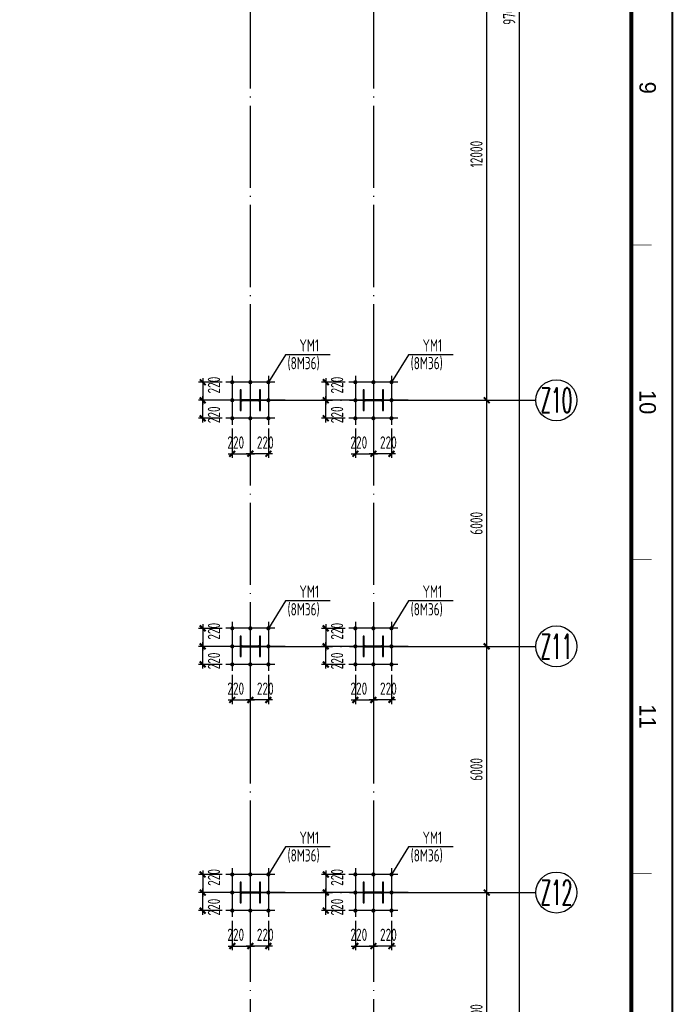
# Model space of a CAD drawing. Extents: x -294221 to 474257, y -25219 to 114942.
# Tile 17 of 69: x -14995 to 935, y 24869 to 48870. Entities that reach past the tile are written whole.
import ezdxf
from ezdxf.enums import TextEntityAlignment as Align

# ---------------------------------------------------------------- set-up
doc = ezdxf.new("R2010")
doc.units = 0
doc.header["$LTSCALE"] = 1000
doc.linetypes.add('DOTE', pattern=[2.42, 2, -0.2, 0.02, -0.2])
for name, color, linetype in [('AXIS', 7, 'Continuous'), ('AXIS_DIM', 3, 'Continuous'), ('AXIS_NUM', 7, 'Continuous'), ('BORDER', 7, 'Continuous'), ('DIM', 3, 'Continuous'), ('L-螺栓', 2, 'Continuous'), ('STEEL', 7, 'Continuous')]:
    doc.layers.add(name, color=color, linetype=linetype)
doc.styles.add('QC_宋体', font='txt')
doc.styles.add('TSSD_Axis', font='complex.shx', dxfattribs={"width": 0.7, "bigfont": 'hztxt.shx'})
doc.styles.add('TSSD_Dimension', font='tssdeng.shx', dxfattribs={"width": 0.7, "bigfont": 'hztxt.shx'})
doc.styles.add('TSSD_Rein', font='Tssdeng.shx', dxfattribs={"width": 0.7, "bigfont": '@@tssdchn.shx'})
doc.dimstyles.new('TSSD_100_100$0', dxfattribs={"dimtxt": 300, "dimasz": 100, "dimexe": 100, "dimexo": 250, "dimgap": 100, "dimtad": 1, "dimdec": 0, "dimrnd": 0.001, "dimzin": 0, "dimdsep": 46, "dimtxsty": 'TSSD_Dimension', "dimblk": 'ARCHTICK', "dimcen": 0, "dimdle": 100, "dimclrt": 7, "dimadec": 0, "dimazin": 0, "dimtfac": 1, "dimtdec": 0, "dimtix": 1, "dimtmove": 2, "dimatfit": 3, "dimldrblk": 'ARCHTICK', "dimfxl": 0, "dimtolj": 1, "dimtzin": 0, "dimarcsym": 0})
doc.dimstyles.new('TSSD_50_100', dxfattribs={"dimtxt": 300, "dimasz": 100, "dimexe": 100, "dimexo": 250, "dimgap": 100, "dimtad": 1, "dimdec": 0, "dimlfac": 0.5, "dimzin": 0, "dimdsep": 46, "dimtxsty": 'TSSD_Dimension', "dimblk": 'ARCHTICK', "dimcen": 0, "dimdle": 100, "dimclrt": 7, "dimadec": 0, "dimazin": 0, "dimtfac": 1, "dimtdec": 0, "dimtix": 1, "dimtmove": 2, "dimatfit": 3, "dimldrblk": 'ARCHTICK', "dimfxl": 0, "dimtolj": 1, "dimtzin": 0, "dimarcsym": 0})

# ---------------------------------------------------------------- blocks, each defined once
blk = doc.blocks.new('_ArchTick')
at = {"color": 0, "linetype": 'ByBlock', "const_width": 0.5}
blk.add_lwpolyline([(-0.71, -0.71), (0.71, 0.71)], dxfattribs=at)
blk = doc.blocks.new('*D28')
at = {"layer": 'AXIS_DIM', "color": 0, "lineweight": -2}
for p, q in [((-2813, 494), (-2813, 97694)), ((-5124, 97594), (-2713, 97594)), ((-5124, 594), (-2713, 594))]:
    blk.add_line(p, q, dxfattribs=at)
at = {"layer": 'Defpoints', "color": 0}
for p in [(-5374, 97594), (-2813, 97594), (-5374, 594)]:
    blk.add_point(p, dxfattribs=at)
at = {"layer": 'AXIS_DIM', "color": 0, "lineweight": -2, "xscale": 99.99999969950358, "yscale": 99.99999969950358, "zscale": 99.99999969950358}
for p, rotation in [((-2813, 97594), 90), ((-2813, 594), 270)]:
    blk.add_blockref('_ArchTick', p, dxfattribs=dict(at, rotation=rotation))
at = {"layer": 'AXIS_DIM', "color": 7, "insert": (-3063, 49094), "char_height": 300, "attachment_point": 5, "rotation": 90, "style": 'TSSD_Dimension'}
blk.add_mtext('\\A1;97000', dxfattribs=at)
blk = doc.blocks.new('*D36')
at = {"layer": 'AXIS_DIM', "color": 0, "lineweight": -2}
for p, q in [((-3613, 39494), (-3613, 51694)), ((-5124, 51594), (-3513, 51594)), ((-5124, 39594), (-3513, 39594))]:
    blk.add_line(p, q, dxfattribs=at)
at = {"layer": 'Defpoints', "color": 0}
for p in [(-5374, 51594), (-3613, 51594), (-5374, 39594)]:
    blk.add_point(p, dxfattribs=at)
at = {"layer": 'AXIS_DIM', "color": 0, "lineweight": -2, "xscale": 99.99999969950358, "yscale": 99.99999969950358, "zscale": 99.99999969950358}
for p, rotation in [((-3613, 51594), 90), ((-3613, 39594), 270)]:
    blk.add_blockref('_ArchTick', p, dxfattribs=dict(at, rotation=rotation))
at = {"layer": 'AXIS_DIM', "color": 7, "insert": (-3863, 45594), "char_height": 300, "attachment_point": 5, "rotation": 90, "style": 'TSSD_Dimension'}
blk.add_mtext('\\A1;12000', dxfattribs=at)
blk = doc.blocks.new('*D37')
at = {"layer": 'AXIS_DIM', "color": 0, "lineweight": -2}
for p, q in [((-3613, 33494), (-3613, 39694)), ((-5124, 39594), (-3513, 39594)), ((-5124, 33594), (-3513, 33594))]:
    blk.add_line(p, q, dxfattribs=at)
at = {"layer": 'Defpoints', "color": 0}
for p in [(-5374, 39594), (-3613, 39594), (-5374, 33594)]:
    blk.add_point(p, dxfattribs=at)
at = {"layer": 'AXIS_DIM', "color": 0, "lineweight": -2, "xscale": 99.99999969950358, "yscale": 99.99999969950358, "zscale": 99.99999969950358}
for p, rotation in [((-3613, 39594), 90), ((-3613, 33594), 270)]:
    blk.add_blockref('_ArchTick', p, dxfattribs=dict(at, rotation=rotation))
at = {"layer": 'AXIS_DIM', "color": 7, "insert": (-3863, 36594), "char_height": 300, "attachment_point": 5, "rotation": 90, "style": 'TSSD_Dimension'}
blk.add_mtext('\\A1;6000', dxfattribs=at)
blk = doc.blocks.new('*D38')
at = {"layer": 'AXIS_DIM', "color": 0, "lineweight": -2}
for p, q in [((-3613, 27494), (-3613, 33694)), ((-5124, 33594), (-3513, 33594)), ((-5124, 27594), (-3513, 27594))]:
    blk.add_line(p, q, dxfattribs=at)
at = {"layer": 'Defpoints', "color": 0}
for p in [(-5374, 33594), (-3613, 33594), (-5374, 27594)]:
    blk.add_point(p, dxfattribs=at)
at = {"layer": 'AXIS_DIM', "color": 0, "lineweight": -2, "xscale": 99.99999969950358, "yscale": 99.99999969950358, "zscale": 99.99999969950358}
for p, rotation in [((-3613, 33594), 90), ((-3613, 27594), 270)]:
    blk.add_blockref('_ArchTick', p, dxfattribs=dict(at, rotation=rotation))
at = {"layer": 'AXIS_DIM', "color": 7, "insert": (-3863, 30594), "char_height": 300, "attachment_point": 5, "rotation": 90, "style": 'TSSD_Dimension'}
blk.add_mtext('\\A1;6000', dxfattribs=at)
blk = doc.blocks.new('*D39')
at = {"layer": 'AXIS_DIM', "color": 0, "lineweight": -2}
for p, q in [((-3613, 21494), (-3613, 27694)), ((-5124, 27594), (-3513, 27594)), ((-5124, 21594), (-3513, 21594))]:
    blk.add_line(p, q, dxfattribs=at)
at = {"layer": 'Defpoints', "color": 0}
for p in [(-5374, 27594), (-3613, 27594), (-5374, 21594)]:
    blk.add_point(p, dxfattribs=at)
at = {"layer": 'AXIS_DIM', "color": 0, "lineweight": -2, "xscale": 99.99999969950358, "yscale": 99.99999969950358, "zscale": 99.99999969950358}
for p, rotation in [((-3613, 27594), 90), ((-3613, 21594), 270)]:
    blk.add_blockref('_ArchTick', p, dxfattribs=dict(at, rotation=rotation))
at = {"layer": 'AXIS_DIM', "color": 7, "insert": (-3863, 24594), "char_height": 300, "attachment_point": 5, "rotation": 90, "style": 'TSSD_Dimension'}
blk.add_mtext('\\A1;6000', dxfattribs=at)
blk = doc.blocks.new('ts_axno')
at = {"color": 0, "linetype": 'ByBlock', "lineweight": -2}
blk.add_circle((0, 0), 0.5, dxfattribs=at)
at = {"color": 0, "linetype": 'ByBlock', "lineweight": -2, "style": 'TSSD_Axis', "width": 0.7}
blk.add_attdef('A', text='', height=0.6, dxfattribs=at).set_placement((0, 0), align=Align.MIDDLE_CENTER)
blk = doc.blocks.new('*D6')
at = {"layer": 'Defpoints', "color": 0}
for p in [(821, 965), (1261, 965), (1261, 100)]:
    blk.add_point(p, dxfattribs=at)
at = {"layer": 'DIM', "color": 0, "lineweight": -2}
for p, q in [((821, 715), (821, 0)), ((1261, 715), (1261, 0)), ((721, 100), (1361, 100))]:
    blk.add_line(p, q, dxfattribs=at)
at = {"layer": 'DIM', "color": 0, "lineweight": -2, "xscale": 100, "yscale": 100, "zscale": 100, "rotation": 180}
blk.add_blockref('_ArchTick', (821, 100), dxfattribs=at)
at = {"layer": 'DIM', "color": 0, "lineweight": -2, "xscale": 100, "yscale": 100, "zscale": 100}
blk.add_blockref('_ArchTick', (1261, 100), dxfattribs=at)
at = {"layer": 'DIM', "color": 7, "insert": (905, 375), "char_height": 300, "attachment_point": 5, "style": 'TSSD_Dimension'}
blk.add_mtext('\\A1;220', dxfattribs=at)
blk = doc.blocks.new('*D7')
at = {"layer": 'Defpoints', "color": 0}
for p in [(1261, 965), (1701, 965), (1261, 100)]:
    blk.add_point(p, dxfattribs=at)
at = {"layer": 'DIM', "color": 0, "lineweight": -2}
for p, q in [((1261, 715), (1261, 0)), ((1701, 715), (1701, 0)), ((1801, 100), (1161, 100))]:
    blk.add_line(p, q, dxfattribs=at)
at = {"layer": 'DIM', "color": 0, "lineweight": -2, "xscale": 100, "yscale": 100, "zscale": 100, "rotation": 180}
blk.add_blockref('_ArchTick', (1261, 100), dxfattribs=at)
at = {"layer": 'DIM', "color": 0, "lineweight": -2, "xscale": 100, "yscale": 100, "zscale": 100}
blk.add_blockref('_ArchTick', (1701, 100), dxfattribs=at)
at = {"layer": 'DIM', "color": 7, "insert": (1626, 375), "char_height": 300, "attachment_point": 5, "style": 'TSSD_Dimension'}
blk.add_mtext('\\A1;220', dxfattribs=at)
blk = doc.blocks.new('ls')
at = {"color": 2, "const_width": 50, "elevation": 0}
for points in [[(4909906, -2304294, 1), (4909856, -2304294, 1), (4909906, -2304294, 1)], [(4910346, -2304294, 1), (4910296, -2304294, 1), (4910346, -2304294, 1)], [(4910786, -2304294, 1), (4910736, -2304294, 1), (4910786, -2304294, 1)], [(4909906, -2304734, 1), (4909856, -2304734, 1), (4909906, -2304734, 1)], [(4910786, -2304734, 1), (4910736, -2304734, 1), (4910786, -2304734, 1)], [(4909906, -2305174, 1), (4909856, -2305174, 1), (4909906, -2305174, 1)], [(4910346, -2305174, 1), (4910296, -2305174, 1), (4910346, -2305174, 1)], [(4910786, -2305174, 1), (4910736, -2305174, 1), (4910786, -2305174, 1)]]:
    blk.add_lwpolyline(points, format="xyb", dxfattribs=at)
at = {"layer": 'AXIS'}
for p, q in [((4910321, -2303885), (4910321, -2305583)), ((4909393, -2304734), (4911250, -2304734))]:
    blk.add_line(p, q, dxfattribs=at)
at = {"layer": 'AXIS', "color": 1, "ltscale": 0.5}
for p, q in [((4909725, -2304294), (4910917, -2304294)), ((4909881, -2304138), (4909881, -2305330)), ((4910761, -2304138), (4910761, -2305330)), ((4909725, -2305174), (4910917, -2305174))]:
    blk.add_line(p, q, dxfattribs=at)
blk = doc.blocks.new('*D9')
at = {"layer": 'Defpoints', "color": 0}
for p in [(821, 1845), (100, 1405), (821, 1405)]:
    blk.add_point(p, dxfattribs=at)
at = {"layer": 'DIM', "color": 0, "lineweight": -2}
for p, q in [((100, 1945), (100, 1305)), ((571, 1845), (0, 1845)), ((571, 1405), (0, 1405))]:
    blk.add_line(p, q, dxfattribs=at)
at = {"layer": 'DIM', "color": 0, "lineweight": -2, "xscale": 100, "yscale": 100, "zscale": 100}
for p, rotation in [((100, 1845), 90), ((100, 1405), 270)]:
    blk.add_blockref('_ArchTick', p, dxfattribs=dict(at, rotation=rotation))
at = {"layer": 'DIM', "color": 7, "insert": (375, 1774), "char_height": 300, "attachment_point": 5, "rotation": 90, "style": 'TSSD_Dimension'}
blk.add_mtext('\\A1;220', dxfattribs=at)
blk = doc.blocks.new('*D10')
at = {"layer": 'Defpoints', "color": 0}
for p in [(100, 1405), (821, 1405), (821, 965)]:
    blk.add_point(p, dxfattribs=at)
at = {"layer": 'DIM', "color": 0, "lineweight": -2}
for p, q in [((100, 865), (100, 1505)), ((571, 1405), (0, 1405)), ((571, 965), (0, 965))]:
    blk.add_line(p, q, dxfattribs=at)
at = {"layer": 'DIM', "color": 0, "lineweight": -2, "xscale": 100, "yscale": 100, "zscale": 100}
for p, rotation in [((100, 1405), 90), ((100, 965), 270)]:
    blk.add_blockref('_ArchTick', p, dxfattribs=dict(at, rotation=rotation))
at = {"layer": 'DIM', "color": 7, "insert": (375, 1050), "char_height": 300, "attachment_point": 5, "rotation": 90, "style": 'TSSD_Dimension'}
blk.add_mtext('\\A1;220', dxfattribs=at)
blk = doc.blocks.new('A1+0.5E图框')
for points, const_width in [([(0, 0), (1261, 0), (1261, 594), (0, 594)], 0.5), ([(25, 10), (1251, 10), (1251, 584), (25, 584)], 1)]:
    blk.add_lwpolyline(points, close=True, dxfattribs=dict(const_width=const_width))
at = {"const_width": 0.2}
for points in [[(714.62, 589), (714.62, 584)], [(791.25, 589), (791.25, 584)], [(867.88, 589), (867.88, 584)]]:
    blk.add_lwpolyline(points, dxfattribs=at)
at = {"style": 'QC_宋体'}
for s, p in [('9', (676.31, 588)), ('10', (752.94, 588)), ('11', (829.56, 588))]:
    blk.add_text(s, height=4, dxfattribs=at).set_placement(p, align=Align.MIDDLE_CENTER)
blk = doc.blocks.new('B202676111851')
at = {"layer": 'L-螺栓', "color": 2}
for p, q in [((2115.5, 2515.3), (1700.5, 1845.1)), ((3203.8, 2515.3), (2115.5, 2515.3))]:
    blk.add_line(p, q, dxfattribs=at)
at = {"layer": 'STEEL'}
blk.add_lwpolyline([(1510.5, 1155.1), (1510.5, 1655.1), (1486.5, 1655.1), (1486.5, 1454.6, -0.4142136), (1444.5, 1412.6), (1076.5, 1412.6, -0.4142136), (1034.5, 1454.6), (1034.5, 1655.1), (1010.5, 1655.1), (1010.5, 1155.1), (1034.5, 1155.1), (1034.5, 1355.6, -0.4142136), (1076.5, 1397.6), (1444.5, 1397.6, -0.4142136), (1486.5, 1355.6), (1486.5, 1155.1), (1510.5, 1155.1)], format="xyb", dxfattribs=at)
at = {"color": 0, "rotation": 270}
blk.add_blockref('ls', (2305994.8, 4911726.3), dxfattribs=at)
at = {"layer": 'L-螺栓', "color": 2, "style": 'TSSD_Rein', "width": 0.7}
for s, p in [('YM1', (2459.6, 2591.3)), ('(8M36)', (2168.4, 2159.8))]:
    blk.add_text(s, height=300, dxfattribs=at).set_placement(p)
at = {"layer": 'DIM'}
for base, p1, p2, angle, picture, middle in [((100, 1405.1), (820.5, 1845.1), (820.5, 1405.1), 270, '*D9', (375, 1774)), ((100, 1405.1), (820.5, 965.1), (820.5, 1405.1), 90, '*D10', (375, 1050.3)), ((1260.5, 100), (1700.5, 965.1), (1260.5, 965.1), 180, '*D7', (1626, 375))]:
    dim = blk.add_linear_dim(base=base, p1=p1, p2=p2, angle=angle, dimstyle='TSSD_50_100', dxfattribs=at)
    dim.commit()
    dim.dimension.update_dxf_attribs({"geometry": picture, "text_midpoint": middle, "dimtype": 128})
dim = blk.add_linear_dim(base=(1260.5, 100), p1=(820.5, 965.1), p2=(1260.5, 965.1), dimstyle='TSSD_50_100', dxfattribs=at)
dim.commit()
dim.dimension.update_dxf_attribs({"geometry": '*D6', "text_midpoint": (905, 375), "dimtype": 128})

msp = doc.modelspace()

# ---------------------------------------------------------------- linework, layer by layer
at = {"layer": 'AXIS', "color": 1, "linetype": 'DOTE'}
for p, q in [((-9374.496, 97593.907, -4116055.252), (-9374.496, -406.442, -4116055.252)), ((-6374.496, 97593.907, -4116055.252), (-6374.496, -406.442, -4116055.252)), ((-9374.496, 39593.907, -4116055.252), (-5374.496, 39593.907, -4116055.252)), ((-9374.496, 33593.907, -4116055.252), (-5374.496, 33593.907, -4116055.252)), ((-9374.496, 27593.907, -4116055.252), (-5374.496, 27593.907, -4116055.252))]:
    msp.add_line(p, q, dxfattribs=at)
at = {"layer": 'AXIS_NUM'}
for p, q in [((-5374.496, 39593.907, -4116055.252), (-2413.47, 39593.907, -4116055.252)), ((-5374.496, 33593.907, -4116055.252), (-2413.47, 33593.907, -4116055.252)), ((-5374.496, 27593.907, -4116055.252), (-2413.47, 27593.907, -4116055.252))]:
    msp.add_line(p, q, dxfattribs=at)
at = {"layer": 'BORDER'}
msp.add_lwpolyline([(-58489.896, -11257.991), (-58489.896, 114942.009), (910.104, 114942.009), (910.104, -11257.991)], close=True, dxfattribs=at)
at = {"layer": 'BORDER', "const_width": 50}
msp.add_lwpolyline([(-57489.896, -10257.991), (-57489.896, 112442.009), (-89.896, 112442.009), (-89.896, -10257.991)], close=True, dxfattribs=at)

# ---------------------------------------------------------------- block references
at = {"xscale": 100, "yscale": 100, "zscale": 100, "rotation": 270}
msp.add_blockref('A1+0.5E图框', (-58489.896, 114842.009), dxfattribs=at)
at = {"layer": 'AXIS_NUM'}
ref = msp.add_blockref('ts_axno', (-1913.47, 39593.907, -4116055.252), dxfattribs=dict(at, xscale=999.9999969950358, yscale=999.9999969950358, zscale=999.9999969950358))
ref.add_attrib('A2', 'Z10', dxfattribs={"height": 600, "style": 'TSSD_Axis', "width": 0.5}).set_placement((-1913.47, 39593.907, -4116055.252), align=Align.MIDDLE_CENTER)
ref = msp.add_blockref('ts_axno', (-1913.47, 33593.907, -4116055.252), dxfattribs=dict(at, xscale=999.9999969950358, yscale=999.9999969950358, zscale=999.9999969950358))
ref.add_attrib('A2', 'Z11', dxfattribs={"height": 600, "style": 'TSSD_Axis', "width": 0.5}).set_placement((-1913.47, 33593.907, -4116055.252), align=Align.MIDDLE_CENTER)
ref = msp.add_blockref('ts_axno', (-1913.47, 27593.907, -4116055.252), dxfattribs=dict(at, xscale=999.9999969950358, yscale=999.9999969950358, zscale=999.9999969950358))
ref.add_attrib('A2', 'Z12', dxfattribs={"height": 600, "style": 'TSSD_Axis', "width": 0.5}).set_placement((-1913.47, 27593.907, -4116055.252), align=Align.MIDDLE_CENTER)
at = {"layer": 'L-螺栓'}
for p in [(-10635.004, 38188.76, -4116055.252), (-7635.004, 38188.76, -4116055.252), (-10635.004, 32188.76, -4116055.252), (-7635.004, 32188.76, -4116055.252), (-10635.004, 26188.76, -4116055.252), (-7635.004, 26188.76, -4116055.252)]:
    msp.add_blockref('B202676111851', p, dxfattribs=at)

# ---------------------------------------------------------------- dimensions: what is measured, and where the dimension line sits
at = {"layer": 'AXIS_DIM'}
for base, p1, p2, picture, middle in [((-2813.47, 97593.907, -4116055.252), (-5374.496, 593.558, -4116055.252), (-5374.496, 97593.907, -4116055.252), '*D28', (-3063.47, 49093.732, -4116055.252)), ((-3613.47, 51593.907, -4116055.252), (-5374.496, 39593.907, -4116055.252), (-5374.496, 51593.907, -4116055.252), '*D36', (-3863.47, 45593.907, -4116055.252)), ((-3613.47, 39593.907, -4116055.252), (-5374.496, 33593.907, -4116055.252), (-5374.496, 39593.907, -4116055.252), '*D37', (-3863.47, 36593.907, -4116055.252)), ((-3613.47, 33593.907, -4116055.252), (-5374.496, 27593.907, -4116055.252), (-5374.496, 33593.907, -4116055.252), '*D38', (-3863.47, 30593.907, -4116055.252)), ((-3613.47, 27593.907, -4116055.252), (-5374.496, 21593.907, -4116055.252), (-5374.496, 27593.907, -4116055.252), '*D39', (-3863.47, 24593.907, -4116055.252))]:
    dim = msp.add_linear_dim(base=base, p1=p1, p2=p2, angle=270, dimstyle='TSSD_100_100$0', override={"dimscale": 1, "dimlfac": 1}, dxfattribs=at)
    dim.commit()
    dim.dimension.update_dxf_attribs({"geometry": picture, "text_midpoint": middle})

doc.saveas('drawing.dxf')
